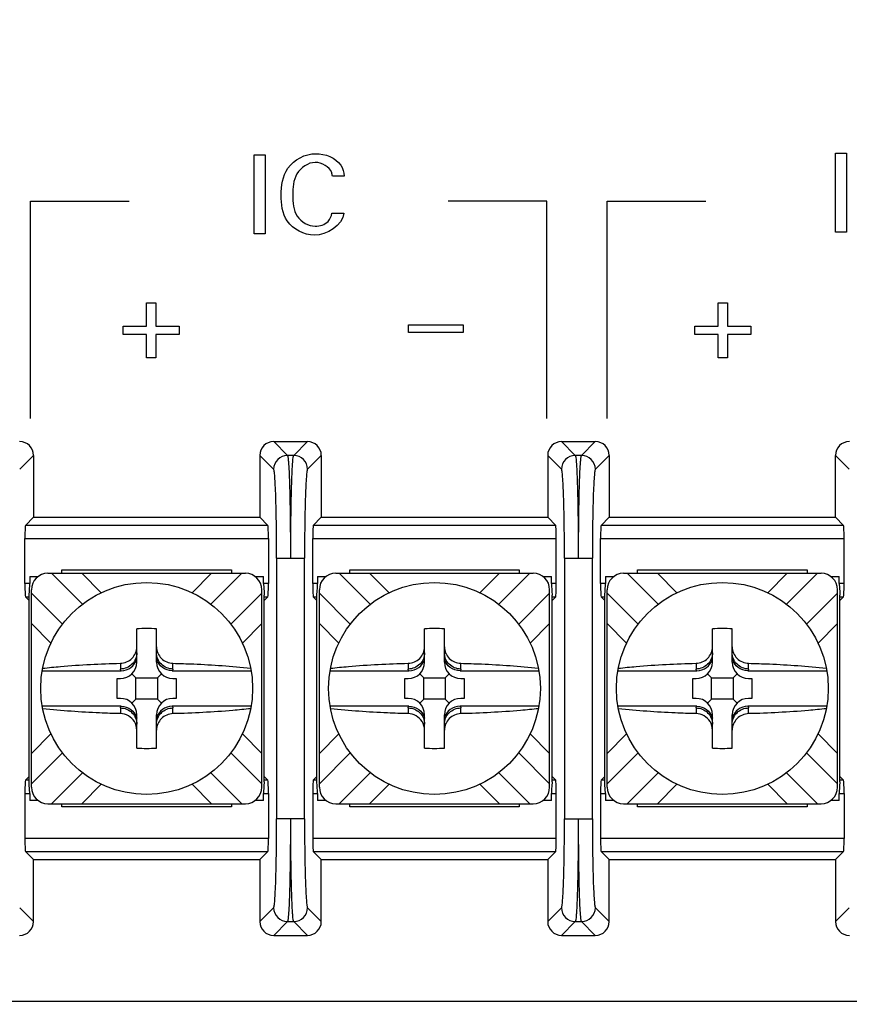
# Model space of a CAD drawing. Header units: inches. Extents: x 0 to 34, y 0 to 22.
# Tile 38 of 55: x 18.292 to 18.923, y 14.812 to 15.56. Entities that reach past the tile are written whole.
import ezdxf

# ---------------------------------------------------------------- set-up
doc = ezdxf.new("R2010")
doc.units = ezdxf.units.IN
doc.header["$LTSCALE"] = 1.87
doc.header["$MEASUREMENT"] = 0
doc.layers.get('0').update_dxf_attribs({"linetype": 'CONTINUOUS'})
doc.layers.add('DIMENSIONS', color=7, linetype='CONTINUOUS')
doc.styles.get("Standard").update_dxf_attribs({"font": 'txt', "width": 0.8})
doc.dimstyles.new('DIMSTYLE_1', dxfattribs={"dimtxt": 0.125, "dimasz": 0.18, "dimexe": 0.125, "dimexo": 0.0625, "dimgap": 0.09, "dimtad": 0, "dimtih": 1, "dimtoh": 1, "dimlfac": 2, "dimzin": 4, "dimdsep": 46, "dimtxsty": 'STANDARD', "dimblk": '_FILLED', "dimblk1": '_FILLED', "dimblk2": '_FILLED', "dimcen": 0.09, "dimadec": 0, "dimazin": 0, "dimtfac": 1, "dimtofl": 0, "dimtmove": 0, "dimatfit": 3, "dimldrblk": '_FILLED', "dimfxl": 1, "dimtolj": 1, "dimtzin": 4, "dimarcsym": 0})

# ---------------------------------------------------------------- blocks, each defined once
blk = doc.blocks.new('*D0')
at = {"layer": 'DIMENSIONS', "color": 2, "linetype": 'CONTINUOUS'}
blk.add_line((14.15042, 15.05213), (12.19139, 15.05213), dxfattribs=at)
at = {"layer": 'DIMENSIONS', "color": 2, "linetype": 'CONTINUOUS', "insert": (12.12889, 15.11463), "char_height": 0.125, "width": 1.725, "attachment_point": 3, "line_spacing_factor": 0.9}
blk.add_mtext('3X 120.00{\\Ftxt.shx;\\W1.000000;\\H0.125000; }[4.724]', dxfattribs=at)
blk = doc.blocks.new('_FILLED')
at = {"color": 0, "linetype": 'BYBLOCK'}
blk.add_solid([(0, 0), (-1, 0.1736), (-1, -0.1736)], dxfattribs=at)
blk = doc.blocks.new('*D7')
at = {"layer": 'DIMENSIONS', "color": 2, "linetype": 'CONTINUOUS'}
blk.add_line((20.48666, 15.26892), (20.48666, 16.91089), dxfattribs=at)
at = {"layer": 'DIMENSIONS', "color": 2, "linetype": 'CONTINUOUS', "insert": (20.42416, 16.97339), "char_height": 0.125, "width": 1.625, "attachment_point": 1, "rotation": 90, "line_spacing_factor": 0.9}
blk.add_mtext('2X 80.64{\\Ftxt.shx;\\W1.000000;\\H0.125000; }[3.175]', dxfattribs=at)
blk = doc.blocks.new('*D8')
at = {"layer": 'DIMENSIONS', "color": 2, "linetype": 'CONTINUOUS'}
blk.add_line((18.27898, 15.26244), (18.27898, 16.91089), dxfattribs=at)
at = {"layer": 'DIMENSIONS', "color": 2, "linetype": 'CONTINUOUS', "insert": (18.21648, 16.97339), "char_height": 0.125, "width": 1.525, "attachment_point": 1, "rotation": 90, "line_spacing_factor": 0.9}
blk.add_mtext('2X 31.51{\\Ftxt.shx;\\W1.000000;\\H0.125000; }[1.24]', dxfattribs=at)
blk = doc.blocks.new('*D9')
at = {"layer": 'DIMENSIONS', "color": 2, "linetype": 'CONTINUOUS'}
blk.add_line((15.41604, 14.92713), (15.41604, 16.91089), dxfattribs=at)
at = {"layer": 'DIMENSIONS', "color": 2, "linetype": 'CONTINUOUS', "insert": (15.35354, 16.97339), "char_height": 0.125, "width": 1.425, "attachment_point": 1, "rotation": 90, "line_spacing_factor": 0.9}
blk.add_mtext('176.94{\\Ftxt.shx;\\W1.000000;\\H0.125000; }[6.966]', dxfattribs=at)

msp = doc.modelspace()

# ---------------------------------------------------------------- linework, layer by layer
at = {"color": 40, "linetype": 'CONTINUOUS'}
for p, q in [((18.47038, 15.39734), (18.47038, 15.45747)), ((18.47038, 15.45747), (18.47871, 15.45747)), ((18.47871, 15.45747), (18.47871, 15.39734)), ((18.91222, 15.39865), (18.91222, 15.45878)), ((18.91222, 15.45878), (18.92055, 15.45878)), ((18.92055, 15.45878), (18.92055, 15.39865)), ((18.53868, 15.44123), (18.52977, 15.44123)), ((18.30033, 15.25723), (18.30033, 15.42222)), ((18.30033, 15.42222), (18.37533, 15.42222)), ((18.69262, 15.42222), (18.61762, 15.42222)), ((18.69262, 15.25723), (18.69262, 15.42222)), ((18.73857, 15.25723), (18.73857, 15.42222)), ((18.73857, 15.42222), (18.81356, 15.42222)), ((18.52935, 15.41316), (18.53852, 15.41316)), ((18.92055, 15.39865), (18.91222, 15.39865)), ((18.47871, 15.39734), (18.47038, 15.39734)), ((18.38858, 15.32728), (18.38858, 15.34503)), ((18.38858, 15.34503), (18.39558, 15.34503)), ((18.39558, 15.34503), (18.39558, 15.32728)), ((18.82293, 15.32728), (18.82293, 15.34503)), ((18.82293, 15.34503), (18.82992, 15.34503)), ((18.82992, 15.34503), (18.82992, 15.32728)), ((18.37084, 15.32088), (18.37084, 15.32728)), ((18.37084, 15.32728), (18.38858, 15.32728)), ((18.39558, 15.32728), (18.41332, 15.32728)), ((18.41332, 15.32728), (18.41332, 15.32088)), ((18.58761, 15.32237), (18.58761, 15.32837)), ((18.58761, 15.32837), (18.62925, 15.32837)), ((18.62925, 15.32837), (18.62925, 15.32237)), ((18.80519, 15.32088), (18.80519, 15.32728)), ((18.80519, 15.32728), (18.82293, 15.32728)), ((18.82992, 15.32728), (18.84766, 15.32728)), ((18.84766, 15.32728), (18.84766, 15.32088)), ((18.38858, 15.32088), (18.37084, 15.32088)), ((18.38858, 15.30313), (18.38858, 15.32088)), ((18.39558, 15.32088), (18.39558, 15.30313)), ((18.41332, 15.32088), (18.39558, 15.32088)), ((18.62925, 15.32237), (18.58761, 15.32237)), ((18.82293, 15.32088), (18.80519, 15.32088)), ((18.82293, 15.30313), (18.82293, 15.32088)), ((18.82992, 15.32088), (18.82992, 15.30313)), ((18.84766, 15.32088), (18.82992, 15.32088)), ((18.39558, 15.30313), (18.38858, 15.30313)), ((18.82992, 15.30313), (18.82293, 15.30313)), ((19.38404, 14.81442), (17.17107, 14.81442))]:
    msp.add_line(p, q, dxfattribs=at)
at = {"color": 7, "linetype": 'CONTINUOUS'}
for p, q in [((18.48513, 15.23963), (18.51083, 15.23963)), ((18.48513, 15.23963), (18.4956, 15.22916)), ((18.50036, 15.22916), (18.51083, 15.23963)), ((18.70388, 15.23963), (18.72958, 15.23963)), ((18.70388, 15.23963), (18.71435, 15.22916)), ((18.71911, 15.22916), (18.72958, 15.23963)), ((18.30256, 15.22914), (18.2921, 15.21868)), ((18.30256, 15.22914), (18.30256, 15.18213)), ((18.47464, 15.22914), (18.47464, 15.18213)), ((18.48511, 15.21868), (18.47464, 15.22914)), ((18.50036, 15.22916), (18.4956, 15.22916)), ((18.52131, 15.22914), (18.51085, 15.21868)), ((18.52131, 15.22914), (18.52131, 15.18213)), ((18.69339, 15.22914), (18.69339, 15.18213)), ((18.70386, 15.21868), (18.69339, 15.22914)), ((18.71911, 15.22916), (18.71435, 15.22916)), ((18.74006, 15.22914), (18.7296, 15.21868)), ((18.74006, 15.22914), (18.74006, 15.18213)), ((18.91214, 15.18213), (18.91214, 15.22914)), ((18.92261, 15.21868), (18.91214, 15.22914)), ((18.29644, 15.176), (18.30256, 15.18213)), ((18.30256, 15.18213), (18.47464, 15.18213)), ((18.47464, 15.18213), (18.48077, 15.176)), ((18.51519, 15.176), (18.52131, 15.18213)), ((18.52131, 15.18213), (18.69339, 15.18213)), ((18.69952, 15.176), (18.69339, 15.18213)), ((18.73394, 15.176), (18.74006, 15.18213)), ((18.74006, 15.18213), (18.91214, 15.18213)), ((18.91827, 15.176), (18.91214, 15.18213)), ((18.48077, 15.176), (18.29644, 15.176)), ((18.69952, 15.176), (18.51519, 15.176)), ((18.91827, 15.176), (18.73394, 15.176)), ((18.2961, 15.13178), (18.2961, 15.16601)), ((18.2961, 15.16601), (18.4811, 15.16601)), ((18.4811, 15.16601), (18.4811, 15.13178)), ((18.51485, 15.13178), (18.51485, 15.16601)), ((18.51485, 15.16601), (18.69985, 15.16601)), ((18.69985, 15.13178), (18.69985, 15.16601)), ((18.7336, 15.13178), (18.7336, 15.16601)), ((18.7336, 15.16601), (18.9186, 15.16601)), ((18.9186, 15.13178), (18.9186, 15.16601)), ((18.48739, 15.15122), (18.48739, 14.95304)), ((18.48739, 15.15121), (18.50835, 15.15121)), ((18.50857, 14.95303), (18.50857, 15.15122)), ((18.70614, 15.15122), (18.70614, 14.95304)), ((18.70614, 15.15121), (18.7271, 15.15121)), ((18.72732, 14.95303), (18.72732, 15.15122)), ((18.2998, 15.13713), (18.2998, 15.13178)), ((18.2998, 15.13713), (18.3061, 15.13713)), ((18.31359, 15.13964), (18.46361, 15.13964)), ((18.31627, 15.13964), (18.33982, 15.11608)), ((18.3242, 15.13964), (18.3242, 15.14213)), ((18.3242, 15.14213), (18.45301, 15.14213)), ((18.33933, 15.13964), (18.3541, 15.12486)), ((18.42311, 15.12486), (18.43788, 15.13964)), ((18.46094, 15.13964), (18.43739, 15.11608)), ((18.45301, 15.14213), (18.45301, 15.13964)), ((18.47111, 15.13713), (18.47741, 15.13713)), ((18.47741, 15.13178), (18.47741, 15.13713)), ((18.51855, 15.13713), (18.51855, 15.13178)), ((18.51855, 15.13713), (18.52485, 15.13713)), ((18.53234, 15.13964), (18.68236, 15.13964)), ((18.53502, 15.13964), (18.55857, 15.11608)), ((18.54295, 15.13964), (18.54295, 15.14213)), ((18.54295, 15.14213), (18.67176, 15.14213)), ((18.55808, 15.13964), (18.57285, 15.12486)), ((18.64186, 15.12486), (18.65663, 15.13964)), ((18.67969, 15.13964), (18.65614, 15.11608)), ((18.67176, 15.14213), (18.67176, 15.13964)), ((18.68986, 15.13713), (18.69616, 15.13713)), ((18.69616, 15.13178), (18.69616, 15.13713)), ((18.7373, 15.13713), (18.7436, 15.13713)), ((18.7373, 15.13713), (18.7373, 15.13178)), ((18.75109, 15.13964), (18.90111, 15.13964)), ((18.75377, 15.13964), (18.77732, 15.11608)), ((18.7617, 15.13964), (18.7617, 15.14213)), ((18.7617, 15.14213), (18.89051, 15.14213)), ((18.77683, 15.13964), (18.7916, 15.12486)), ((18.86061, 15.12486), (18.87538, 15.13964)), ((18.89844, 15.13964), (18.87489, 15.11608)), ((18.89051, 15.14213), (18.89051, 15.13964)), ((18.90861, 15.13713), (18.91491, 15.13713)), ((18.91491, 15.13178), (18.91491, 15.13713)), ((18.2998, 15.13178), (18.2961, 15.13178)), ((18.29946, 15.12627), (18.29966, 15.12836)), ((18.4811, 15.13178), (18.47741, 15.13178)), ((18.47741, 15.13178), (18.47784, 15.12535)), ((18.51855, 15.13178), (18.51485, 15.13178)), ((18.51821, 15.12627), (18.51841, 15.12836)), ((18.69985, 15.13178), (18.69616, 15.13178)), ((18.69616, 15.13178), (18.69659, 15.12535)), ((18.7373, 15.13178), (18.7336, 15.13178)), ((18.73696, 15.12627), (18.73716, 15.12836)), ((18.9186, 15.13178), (18.91491, 15.13178)), ((18.91491, 15.13178), (18.91534, 15.12535)), ((18.29644, 15.12179), (18.29935, 15.12179)), ((18.29896, 15.11927), (18.29644, 15.12179)), ((18.2992, 15.12312), (18.29946, 15.12627)), ((18.2992, 14.98113), (18.2992, 15.12312)), ((18.30109, 14.97712), (18.30109, 15.12714)), ((18.30109, 15.12447), (18.32461, 15.10096)), ((18.47611, 15.12447), (18.4526, 15.10096)), ((18.47611, 14.97712), (18.47611, 15.12714)), ((18.47784, 15.12535), (18.47799, 15.12376)), ((18.47786, 15.12179), (18.48077, 15.12179)), ((18.47799, 15.12376), (18.47801, 15.12312)), ((18.47801, 14.98113), (18.47801, 15.12312)), ((18.48077, 15.12179), (18.47825, 15.11927)), ((18.51519, 15.12179), (18.5181, 15.12179)), ((18.51771, 15.11927), (18.51519, 15.12179)), ((18.51795, 15.12312), (18.51821, 15.12627)), ((18.51795, 14.98113), (18.51795, 15.12312)), ((18.51984, 14.97712), (18.51984, 15.12714)), ((18.51984, 15.12447), (18.54336, 15.10096)), ((18.69486, 15.12447), (18.67135, 15.10096)), ((18.69486, 14.97712), (18.69486, 15.12714)), ((18.69659, 15.12535), (18.69674, 15.12376)), ((18.69661, 15.12179), (18.69952, 15.12179)), ((18.69674, 15.12376), (18.69676, 15.12312)), ((18.69676, 14.98113), (18.69676, 15.12312)), ((18.697, 15.11927), (18.69952, 15.12179)), ((18.73394, 15.12179), (18.73685, 15.12179)), ((18.73646, 15.11927), (18.73394, 15.12179)), ((18.7367, 15.12312), (18.73696, 15.12627)), ((18.7367, 14.98113), (18.7367, 15.12312)), ((18.73859, 14.97712), (18.73859, 15.12714)), ((18.73859, 15.12447), (18.76211, 15.10096)), ((18.91361, 15.12447), (18.8901, 15.10096)), ((18.91361, 14.97712), (18.91361, 15.12714)), ((18.91534, 15.12535), (18.91549, 15.12376)), ((18.91536, 15.12179), (18.91827, 15.12179)), ((18.91549, 15.12376), (18.91551, 15.12312)), ((18.91551, 14.98113), (18.91551, 15.12312)), ((18.91827, 15.12179), (18.91575, 15.11927)), ((18.31587, 15.08663), (18.30109, 15.10141)), ((18.47611, 15.10141), (18.46134, 15.08663)), ((18.53462, 15.08663), (18.51984, 15.10141)), ((18.69486, 15.10141), (18.68009, 15.08663)), ((18.75337, 15.08663), (18.73859, 15.10141)), ((18.91361, 15.10141), (18.89884, 15.08663)), ((18.3811, 15.07213), (18.3811, 15.09749)), ((18.3961, 15.07213), (18.3961, 15.09749)), ((18.59985, 15.07213), (18.59985, 15.09749)), ((18.61485, 15.07213), (18.61485, 15.09749)), ((18.8186, 15.07213), (18.8186, 15.09749)), ((18.8336, 15.07213), (18.8336, 15.09749)), ((18.3686, 15.07125), (18.3686, 15.06691)), ((18.4086, 15.06691), (18.4086, 15.07125)), ((18.58735, 15.07125), (18.58735, 15.06691)), ((18.62735, 15.06691), (18.62735, 15.07125)), ((18.8061, 15.07125), (18.8061, 15.06691)), ((18.8461, 15.06691), (18.8461, 15.07125)), ((18.30924, 15.06562), (18.36922, 15.06562)), ((18.38045, 15.06028), (18.37744, 15.06329)), ((18.39675, 15.06028), (18.39977, 15.06329)), ((18.40799, 15.06562), (18.46796, 15.06562)), ((18.52799, 15.06562), (18.58797, 15.06562)), ((18.5992, 15.06028), (18.59619, 15.06329)), ((18.6155, 15.06028), (18.61852, 15.06329)), ((18.62674, 15.06562), (18.68671, 15.06562)), ((18.74674, 15.06562), (18.80672, 15.06562)), ((18.81795, 15.06028), (18.81494, 15.06329)), ((18.83425, 15.06028), (18.83727, 15.06329)), ((18.84549, 15.06562), (18.90546, 15.06562)), ((18.36614, 15.04463), (18.36614, 15.05963)), ((18.36614, 15.05963), (18.3686, 15.05963)), ((18.38045, 15.04398), (18.38045, 15.06028)), ((18.38045, 15.06028), (18.39675, 15.06028)), ((18.39675, 15.06028), (18.39675, 15.04398)), ((18.4086, 15.05963), (18.41107, 15.05963)), ((18.41107, 15.05963), (18.41107, 15.04463)), ((18.58489, 15.04463), (18.58489, 15.05963)), ((18.58489, 15.05963), (18.58735, 15.05963)), ((18.5992, 15.04398), (18.5992, 15.06028)), ((18.5992, 15.06028), (18.6155, 15.06028)), ((18.6155, 15.06028), (18.6155, 15.04398)), ((18.62735, 15.05963), (18.62982, 15.05963)), ((18.62982, 15.05963), (18.62982, 15.04463)), ((18.80364, 15.05963), (18.8061, 15.05963)), ((18.80364, 15.04463), (18.80364, 15.05963)), ((18.81795, 15.06028), (18.83425, 15.06028)), ((18.81795, 15.04398), (18.81795, 15.06028)), ((18.83425, 15.06028), (18.83425, 15.04398)), ((18.8461, 15.05963), (18.84857, 15.05963)), ((18.84857, 15.05963), (18.84857, 15.04463)), ((18.36922, 15.03863), (18.30924, 15.03863)), ((18.3686, 15.04463), (18.36614, 15.04463)), ((18.38045, 15.04398), (18.37744, 15.04097)), ((18.39675, 15.04398), (18.38045, 15.04398)), ((18.39675, 15.04398), (18.39977, 15.04097)), ((18.46796, 15.03863), (18.40799, 15.03863)), ((18.41107, 15.04463), (18.4086, 15.04463)), ((18.58797, 15.03863), (18.52799, 15.03863)), ((18.58735, 15.04463), (18.58489, 15.04463)), ((18.5992, 15.04398), (18.59619, 15.04097)), ((18.6155, 15.04398), (18.5992, 15.04398)), ((18.6155, 15.04398), (18.61852, 15.04097)), ((18.68671, 15.03863), (18.62674, 15.03863)), ((18.62982, 15.04463), (18.62735, 15.04463)), ((18.80672, 15.03863), (18.74674, 15.03863)), ((18.8061, 15.04463), (18.80364, 15.04463)), ((18.81795, 15.04398), (18.81494, 15.04097)), ((18.83425, 15.04398), (18.81795, 15.04398)), ((18.83425, 15.04398), (18.83727, 15.04097)), ((18.90546, 15.03863), (18.84549, 15.03863)), ((18.84857, 15.04463), (18.8461, 15.04463)), ((18.3686, 15.03734), (18.3686, 15.03301)), ((18.3811, 15.00677), (18.3811, 15.03213)), ((18.3961, 15.00677), (18.3961, 15.03213)), ((18.4086, 15.03301), (18.4086, 15.03734)), ((18.58735, 15.03734), (18.58735, 15.03301)), ((18.59985, 15.00677), (18.59985, 15.03213)), ((18.61485, 15.00677), (18.61485, 15.03213)), ((18.62735, 15.03301), (18.62735, 15.03734)), ((18.8061, 15.03734), (18.8061, 15.03301)), ((18.8186, 15.00677), (18.8186, 15.03213)), ((18.8336, 15.00677), (18.8336, 15.03213)), ((18.8461, 15.03301), (18.8461, 15.03734)), ((18.30109, 15.00285), (18.31587, 15.01763)), ((18.46134, 15.01763), (18.47611, 15.00285)), ((18.51984, 15.00285), (18.53462, 15.01763)), ((18.68009, 15.01763), (18.69486, 15.00285)), ((18.73859, 15.00285), (18.75337, 15.01763)), ((18.89884, 15.01763), (18.91361, 15.00285)), ((18.32461, 15.0033), (18.30109, 14.97979)), ((18.4526, 15.0033), (18.47611, 14.97979)), ((18.54336, 15.0033), (18.51984, 14.97979)), ((18.67135, 15.0033), (18.69486, 14.97979)), ((18.76211, 15.0033), (18.73859, 14.97979)), ((18.8901, 15.0033), (18.91361, 14.97979)), ((18.33982, 14.98817), (18.31627, 14.96462)), ((18.43739, 14.98817), (18.46094, 14.96462)), ((18.55857, 14.98817), (18.53502, 14.96462)), ((18.65614, 14.98817), (18.67969, 14.96462)), ((18.77732, 14.98817), (18.75377, 14.96462)), ((18.87489, 14.98817), (18.89844, 14.96462)), ((18.29896, 14.98498), (18.29644, 14.98246)), ((18.29935, 14.98246), (18.29644, 14.98246)), ((18.29922, 14.98049), (18.2992, 14.98113)), ((18.29936, 14.9789), (18.29922, 14.98049)), ((18.2998, 14.97247), (18.29936, 14.9789)), ((18.3541, 14.9794), (18.33933, 14.96462)), ((18.43788, 14.96462), (18.42311, 14.9794)), ((18.47801, 14.98113), (18.47775, 14.97798)), ((18.48077, 14.98246), (18.47786, 14.98246)), ((18.47825, 14.98498), (18.48077, 14.98246)), ((18.51771, 14.98498), (18.51519, 14.98246)), ((18.5181, 14.98246), (18.51519, 14.98246)), ((18.51797, 14.98049), (18.51795, 14.98113)), ((18.51811, 14.9789), (18.51797, 14.98049)), ((18.51855, 14.97247), (18.51811, 14.9789)), ((18.57285, 14.9794), (18.55808, 14.96462)), ((18.65663, 14.96462), (18.64186, 14.9794)), ((18.69676, 14.98113), (18.6965, 14.97798)), ((18.69952, 14.98246), (18.69661, 14.98246)), ((18.69952, 14.98246), (18.697, 14.98498)), ((18.73646, 14.98498), (18.73394, 14.98246)), ((18.73685, 14.98246), (18.73394, 14.98246)), ((18.73672, 14.98049), (18.7367, 14.98113)), ((18.73686, 14.9789), (18.73672, 14.98049)), ((18.7373, 14.97247), (18.73686, 14.9789)), ((18.7916, 14.9794), (18.77683, 14.96462)), ((18.87538, 14.96462), (18.86061, 14.9794)), ((18.91551, 14.98113), (18.91525, 14.97798)), ((18.91827, 14.98246), (18.91536, 14.98246)), ((18.91827, 14.98246), (18.91575, 14.98498)), ((18.2961, 14.97247), (18.2961, 14.93824)), ((18.2961, 14.97247), (18.2998, 14.97247)), ((18.2998, 14.97247), (18.2998, 14.96713)), ((18.47741, 14.96713), (18.47741, 14.97247)), ((18.47741, 14.97247), (18.4811, 14.97247)), ((18.47775, 14.97798), (18.47755, 14.97589)), ((18.4811, 14.97247), (18.4811, 14.93824)), ((18.51485, 14.97247), (18.51485, 14.93824)), ((18.51485, 14.97247), (18.51855, 14.97247)), ((18.51855, 14.97247), (18.51855, 14.96713)), ((18.69616, 14.96713), (18.69616, 14.97247)), ((18.69616, 14.97247), (18.69985, 14.97247)), ((18.6965, 14.97798), (18.6963, 14.97589)), ((18.69985, 14.93824), (18.69985, 14.97247)), ((18.7336, 14.97247), (18.7373, 14.97247)), ((18.7336, 14.97247), (18.7336, 14.93824)), ((18.7373, 14.97247), (18.7373, 14.96713)), ((18.91491, 14.97247), (18.9186, 14.97247)), ((18.91491, 14.96713), (18.91491, 14.97247)), ((18.91525, 14.97798), (18.91505, 14.97589)), ((18.9186, 14.97247), (18.9186, 14.93824)), ((18.3061, 14.96713), (18.2998, 14.96713)), ((18.31359, 14.96462), (18.46361, 14.96462)), ((18.3242, 14.96213), (18.3242, 14.96462)), ((18.45301, 14.96462), (18.45301, 14.96213)), ((18.47741, 14.96713), (18.47111, 14.96713)), ((18.52485, 14.96713), (18.51855, 14.96713)), ((18.53234, 14.96462), (18.68236, 14.96462)), ((18.54295, 14.96213), (18.54295, 14.96462)), ((18.67176, 14.96462), (18.67176, 14.96213)), ((18.69616, 14.96713), (18.68986, 14.96713)), ((18.7436, 14.96713), (18.7373, 14.96713)), ((18.75109, 14.96462), (18.90111, 14.96462)), ((18.7617, 14.96213), (18.7617, 14.96462)), ((18.89051, 14.96462), (18.89051, 14.96213)), ((18.91491, 14.96713), (18.90861, 14.96713)), ((18.45301, 14.96213), (18.3242, 14.96213)), ((18.67176, 14.96213), (18.54295, 14.96213)), ((18.89051, 14.96213), (18.7617, 14.96213)), ((18.50835, 14.95305), (18.48739, 14.95305)), ((18.70614, 14.95305), (18.7271, 14.95305)), ((18.4811, 14.93824), (18.2961, 14.93824)), ((18.69985, 14.93824), (18.51485, 14.93824)), ((18.9186, 14.93824), (18.7336, 14.93824)), ((18.29644, 14.92825), (18.48077, 14.92825)), ((18.29644, 14.92825), (18.30256, 14.92213)), ((18.48077, 14.92825), (18.47464, 14.92213)), ((18.51519, 14.92825), (18.69952, 14.92825)), ((18.51519, 14.92825), (18.52131, 14.92213)), ((18.69339, 14.92213), (18.69952, 14.92825)), ((18.73394, 14.92825), (18.91827, 14.92825)), ((18.73394, 14.92825), (18.74006, 14.92213)), ((18.91827, 14.92825), (18.91214, 14.92213)), ((18.30256, 14.87511), (18.30256, 14.92213)), ((18.30256, 14.92213), (18.47464, 14.92213)), ((18.47464, 14.92213), (18.47464, 14.87511)), ((18.52131, 14.87511), (18.52131, 14.92213)), ((18.52131, 14.92213), (18.69339, 14.92213)), ((18.69339, 14.92213), (18.69339, 14.87511)), ((18.74006, 14.92213), (18.91214, 14.92213)), ((18.74006, 14.87511), (18.74006, 14.92213)), ((18.91214, 14.92213), (18.91214, 14.87511)), ((18.2921, 14.88558), (18.30256, 14.87511)), ((18.47464, 14.87511), (18.48511, 14.88558)), ((18.51085, 14.88558), (18.52131, 14.87511)), ((18.69339, 14.87511), (18.70386, 14.88558)), ((18.7296, 14.88558), (18.74006, 14.87511)), ((18.91214, 14.87511), (18.92261, 14.88558)), ((18.4956, 14.87509), (18.48513, 14.86463)), ((18.4956, 14.87509), (18.50036, 14.87509)), ((18.51083, 14.86463), (18.50036, 14.87509)), ((18.71435, 14.87509), (18.70388, 14.86463)), ((18.71435, 14.87509), (18.71911, 14.87509)), ((18.72958, 14.86463), (18.71911, 14.87509)), ((18.48513, 14.86463), (18.51083, 14.86463)), ((18.70388, 14.86463), (18.72958, 14.86463))]:
    msp.add_line(p, q, dxfattribs=at)
for centre in [(18.3886, 15.05213), (18.60735, 15.05213), (18.8261, 15.05213)]:
    msp.add_circle(centre, 0.0805, dxfattribs=at)
for centre, radius, start, end in [((18.49561, 15.21866), 0.0105, 90.08419, 179.91581), ((18.50035, 15.21866), 0.0105, 0.08419, 89.91582), ((18.71436, 15.21866), 0.0105, 90.08419, 179.91581), ((18.7191, 15.21866), 0.0105, 0.08419, 89.91582), ((18.31359, 15.12714), 0.0125, 90, 180), ((18.46361, 15.12714), 0.0125, 0, 90), ((18.53234, 15.12714), 0.0125, 90, 180), ((18.68236, 15.12714), 0.0125, 0, 90), ((18.75109, 15.12714), 0.0125, 90, 180), ((18.90111, 15.12714), 0.0125, 0, 90), ((18.25315, 15.13199), 0.04665, 355.53459, 358.31734), ((18.25956, 15.1318), 0.04024, 358.32993, 359.98105), ((18.4719, 15.13199), 0.04665, 355.53459, 358.31734), ((18.47831, 15.1318), 0.04024, 358.32993, 359.98105), ((18.69065, 15.13199), 0.04665, 355.53459, 358.31734), ((18.69706, 15.1318), 0.04024, 358.32993, 359.98105), ((18.3886, 14.88479), 0.21283, 87.98048, 92.01952), ((18.60735, 14.88479), 0.21283, 87.98048, 92.01952), ((18.8261, 14.88479), 0.21283, 87.98048, 92.01952), ((18.3686, 15.07213), 0.0125, 270, 360), ((18.4086, 15.07213), 0.0125, 180, 270), ((18.58735, 15.07213), 0.0125, 270, 360), ((18.62735, 15.07213), 0.0125, 180, 270), ((18.8061, 15.07213), 0.0125, 270, 360), ((18.8461, 15.07213), 0.0125, 180, 270), ((18.3686, 15.03213), 0.0125, 0, 90), ((18.4086, 15.03213), 0.0125, 90, 180), ((18.58735, 15.03213), 0.0125, 0, 90), ((18.62735, 15.03213), 0.0125, 90, 180), ((18.8061, 15.03213), 0.0125, 0, 90), ((18.8461, 15.03213), 0.0125, 90, 180), ((18.3886, 15.21946), 0.21282, 267.98044, 272.01956), ((18.60735, 15.21946), 0.21282, 267.98044, 272.01956), ((18.8261, 15.21946), 0.21282, 267.98044, 272.01956), ((18.31359, 14.97712), 0.0125, 180, 270), ((18.46361, 14.97712), 0.0125, 270, 360), ((18.51765, 14.97246), 0.04024, 178.32989, 179.98104), ((18.52406, 14.97226), 0.04665, 175.53455, 178.3173), ((18.53234, 14.97712), 0.0125, 180, 270), ((18.68236, 14.97712), 0.0125, 270, 360), ((18.7364, 14.97246), 0.04024, 178.32989, 179.98104), ((18.74281, 14.97226), 0.04665, 175.53455, 178.3173), ((18.75109, 14.97712), 0.0125, 180, 270), ((18.90111, 14.97712), 0.0125, 270, 360), ((18.95515, 14.97246), 0.04024, 178.32993, 179.98105), ((18.96156, 14.97226), 0.04665, 175.53459, 178.31734), ((18.49561, 14.88559), 0.0105, 180.08419, 269.91582), ((18.50035, 14.88559), 0.0105, 270.08419, 359.91581), ((18.71436, 14.88559), 0.0105, 180.08419, 269.91582), ((18.7191, 14.88559), 0.0105, 270.08419, 359.91581)]:
    msp.add_arc(centre, radius, start, end, dxfattribs=at)
for centre, major_axis, ratio, start_param, end_param in [((18.29207, 15.22913), (0.00743, 0.00743), 0.998783, -0.784789, 0.784789), ((18.48514, 15.22913), (0.00743, -0.00743), 0.998783, 2.356803, 3.926382), ((18.51082, 15.22913), (0.00743, 0.00743), 0.998783, -0.784789, 0.784789), ((18.70389, 15.22913), (0.00743, -0.00743), 0.998783, 2.356803, 3.926382), ((18.72957, 15.22913), (0.00743, 0.00743), 0.998783, -0.784789, 0.784789), ((18.92264, 15.22913), (0.00743, -0.00743), 0.998783, 2.356803, 3.926382), ((18.29645, 15.16601), (0, 0.01), 0.034921, 0.034907, 1.570796), ((18.48076, 15.16601), (0, 0.01), 0.034921, -1.570796, -0.034907), ((18.5152, 15.16601), (0, 0.01), 0.034921, 0.034907, 1.570796), ((18.69951, 15.16601), (0, 0.01), 0.034921, -1.570796, -0.034907), ((18.73395, 15.16601), (0, 0.01), 0.034921, 0.034907, 1.570796), ((18.91826, 15.16601), (0, 0.01), 0.034921, -1.570796, -0.034907), ((18.29645, 15.13178), (0, 0.01), 0.034921, -4.712389, -3.176499), ((18.48076, 15.13178), (0, 0.01), 0.034921, -3.106686, -1.570796), ((18.5152, 15.13178), (0, 0.01), 0.034921, -4.712389, -3.176499), ((18.69951, 15.13178), (0, 0.01), 0.034921, -3.106686, -1.570796), ((18.73395, 15.13178), (0, 0.01), 0.034921, -4.712389, -3.176499), ((18.91826, 15.13178), (0, 0.01), 0.034921, -3.106686, -1.570796), ((18.29645, 14.97247), (0, 0.01), 0.034921, 0.034907, 1.570796), ((18.48076, 14.97247), (0, 0.01), 0.034921, -1.570796, -0.034907), ((18.5152, 14.97247), (0, 0.01), 0.034921, 0.034907, 1.570796), ((18.69951, 14.97247), (0, 0.01), 0.034921, -1.570796, -0.034907), ((18.73395, 14.97247), (0, 0.01), 0.034921, 0.034907, 1.570796), ((18.91826, 14.97247), (0, 0.01), 0.034921, -1.570796, -0.034907), ((18.29645, 14.93824), (0, 0.01), 0.034921, -4.712389, -3.176499), ((18.48076, 14.93824), (0, 0.01), 0.034921, -3.106686, -1.570796), ((18.5152, 14.93824), (0, 0.01), 0.034921, -4.712389, -3.176499), ((18.69951, 14.93824), (0, 0.01), 0.034921, -3.106686, -1.570796), ((18.73395, 14.93824), (0, 0.01), 0.034921, -4.712389, -3.176499), ((18.91826, 14.93824), (0, 0.01), 0.034921, -3.106686, -1.570796), ((18.29207, 14.87512), (-0.00743, 0.00743), 0.998783, 2.356803, 3.926382), ((18.48514, 14.87512), (0.00743, 0.00743), 0.998783, 2.356803, 3.926382), ((18.51082, 14.87512), (-0.00743, 0.00743), 0.998783, 2.356803, 3.926382), ((18.70389, 14.87512), (0.00743, 0.00743), 0.998783, 2.356803, 3.926382), ((18.72957, 14.87512), (-0.00743, 0.00743), 0.998783, 2.356803, 3.926382), ((18.92264, 14.87512), (0.00743, 0.00743), 0.998783, 2.356803, 3.926382)]:
    msp.add_ellipse(centre, major_axis=major_axis, ratio=ratio, start_param=start_param, end_param=end_param, dxfattribs=at)
at = {"color": 40, "linetype": 'CONTINUOUS'}
for points, knots in [([(18.4908, 15.42675), (18.4908, 15.4338), (18.49297, 15.44999), (18.50915, 15.45831), (18.51712, 15.45831)], [0, 0, 0, 0, 0.46966, 1, 1, 1, 1]), ([(18.51712, 15.45831), (18.52405, 15.45831), (18.53577, 15.45431), (18.53845, 15.44417), (18.53868, 15.44123)], [0, 0, 0, 0, 0.702107, 1, 1, 1, 1]), ([(18.51678, 15.45165), (18.5113, 15.45165), (18.50011, 15.44398), (18.49971, 15.43231), (18.49971, 15.42682)], [0, 0, 0, 0, 0.499627, 1, 1, 1, 1]), ([(18.52977, 15.44123), (18.52964, 15.44208), (18.52871, 15.44783), (18.52169, 15.45165), (18.51678, 15.45165)], [0, 0, 0, 0, 0.148058, 1, 1, 1, 1]), ([(18.51602, 15.39643), (18.50829, 15.39643), (18.49264, 15.40447), (18.4908, 15.42005), (18.4908, 15.42675)], [0, 0, 0, 0, 0.535952, 1, 1, 1, 1]), ([(18.49971, 15.42682), (18.49971, 15.42136), (18.5002, 15.40972), (18.5115, 15.40325), (18.5167, 15.40325)], [0, 0, 0, 0, 0.512307, 1, 1, 1, 1])]:
    msp.add_open_spline(points, degree=3, knots=knots, dxfattribs=at)
for points in [[(18.53852, 15.41316), (18.53754, 15.40387), (18.52537, 15.39643), (18.51602, 15.39643)], [(18.52644, 15.40684), (18.52802, 15.40854), (18.52896, 15.41088), (18.52935, 15.41316)], [(18.5167, 15.40325), (18.52016, 15.40325), (18.52403, 15.40436), (18.52644, 15.40684)]]:
    msp.add_open_spline(points, degree=3, dxfattribs=at)
at = {"color": 7, "linetype": 'CONTINUOUS'}
for points, knots in [([(18.4956, 15.22916), (18.49574, 15.22899), (18.49587, 15.22829), (18.4961, 15.22699), (18.49629, 15.22495), (18.4966, 15.22092), (18.49692, 15.21432), (18.49725, 15.20473), (18.49752, 15.19317), (18.49772, 15.18008), (18.49784, 15.16592), (18.49787, 15.15617), (18.49787, 15.15121)], [0, 0, 0, 0, 0.008455, 0.025755, 0.051939, 0.086811, 0.181298, 0.305811, 0.455665, 0.625464, 0.809247, 1, 1, 1, 1]), ([(18.49809, 15.15121), (18.49809, 15.15617), (18.49812, 15.16592), (18.49824, 15.18009), (18.49844, 15.19319), (18.49871, 15.20475), (18.49904, 15.21433), (18.49936, 15.22092), (18.49967, 15.22495), (18.49986, 15.22699), (18.50009, 15.22829), (18.50022, 15.22899), (18.50036, 15.22916)], [0, 0, 0, 0, 0.190842, 0.374546, 0.544562, 0.694524, 0.818823, 0.91321, 0.948058, 0.974253, 0.991558, 1, 1, 1, 1]), ([(18.71435, 15.22916), (18.71449, 15.22899), (18.71462, 15.22829), (18.71485, 15.22699), (18.71504, 15.22495), (18.71535, 15.22092), (18.71567, 15.21432), (18.716, 15.20473), (18.71627, 15.19317), (18.71647, 15.18008), (18.71659, 15.16592), (18.71662, 15.15617), (18.71662, 15.15121)], [0, 0, 0, 0, 0.008455, 0.025755, 0.051939, 0.086811, 0.181298, 0.305811, 0.455665, 0.625464, 0.809247, 1, 1, 1, 1]), ([(18.71684, 15.15121), (18.71684, 15.15617), (18.71687, 15.16592), (18.71699, 15.18009), (18.71719, 15.19319), (18.71746, 15.20475), (18.71779, 15.21433), (18.71811, 15.22092), (18.71842, 15.22495), (18.71861, 15.22699), (18.71884, 15.22829), (18.71897, 15.22899), (18.71911, 15.22916)], [0, 0, 0, 0, 0.190842, 0.374546, 0.544562, 0.694524, 0.818823, 0.91321, 0.948058, 0.974253, 0.991558, 1, 1, 1, 1]), ([(18.48739, 15.15122), (18.48739, 15.15551), (18.48736, 15.16395), (18.48723, 15.1762), (18.48703, 15.18754), (18.48676, 15.19754), (18.48643, 15.20583), (18.48611, 15.21155), (18.4858, 15.21503), (18.48561, 15.21681), (18.48538, 15.21793), (18.48525, 15.21854), (18.48511, 15.21868)], [0, 0, 0, 0, 0.190698, 0.374424, 0.544169, 0.693977, 0.81846, 0.91294, 0.947824, 0.974037, 0.991397, 1, 1, 1, 1]), ([(18.51085, 15.21868), (18.51071, 15.21854), (18.51057, 15.21793), (18.51035, 15.21681), (18.51016, 15.21503), (18.50985, 15.21155), (18.50953, 15.20585), (18.5092, 15.19755), (18.50893, 15.18755), (18.50873, 15.17621), (18.5086, 15.16395), (18.50857, 15.15551), (18.50857, 15.15122)], [0, 0, 0, 0, 0.008589, 0.025952, 0.052175, 0.087034, 0.181414, 0.305683, 0.455601, 0.625565, 0.809213, 1, 1, 1, 1]), ([(18.70614, 15.15122), (18.70614, 15.15551), (18.70611, 15.16395), (18.70598, 15.1762), (18.70578, 15.18754), (18.70551, 15.19754), (18.70518, 15.20583), (18.70486, 15.21155), (18.70455, 15.21503), (18.70436, 15.21681), (18.70413, 15.21793), (18.704, 15.21854), (18.70386, 15.21868)], [0, 0, 0, 0, 0.190698, 0.374424, 0.544169, 0.693977, 0.81846, 0.91294, 0.947824, 0.974037, 0.991397, 1, 1, 1, 1]), ([(18.7296, 15.21868), (18.72946, 15.21854), (18.72932, 15.21793), (18.7291, 15.21681), (18.72891, 15.21503), (18.7286, 15.21155), (18.72828, 15.20585), (18.72795, 15.19755), (18.72768, 15.18755), (18.72748, 15.17621), (18.72735, 15.16395), (18.72732, 15.15551), (18.72732, 15.15122)], [0, 0, 0, 0, 0.008589, 0.025952, 0.052175, 0.087034, 0.181414, 0.305683, 0.455601, 0.625565, 0.809213, 1, 1, 1, 1]), ([(18.3686, 15.07125), (18.3718, 15.07132), (18.37834, 15.07401), (18.3811, 15.08057), (18.3811, 15.08373)], [0, 0, 0, 0, 0.503153, 1, 1, 1, 1]), ([(18.3961, 15.08373), (18.3961, 15.08057), (18.39887, 15.07401), (18.40541, 15.07132), (18.4086, 15.07125)], [0, 0, 0, 0, 0.496847, 1, 1, 1, 1]), ([(18.58735, 15.07125), (18.59055, 15.07132), (18.59709, 15.07401), (18.59985, 15.08057), (18.59985, 15.08373)], [0, 0, 0, 0, 0.503153, 1, 1, 1, 1]), ([(18.61485, 15.08373), (18.61485, 15.08057), (18.61762, 15.07401), (18.62416, 15.07132), (18.62735, 15.07125)], [0, 0, 0, 0, 0.496847, 1, 1, 1, 1]), ([(18.8061, 15.07125), (18.8093, 15.07132), (18.81584, 15.07401), (18.8186, 15.08057), (18.8186, 15.08373)], [0, 0, 0, 0, 0.503153, 1, 1, 1, 1]), ([(18.8336, 15.08373), (18.8336, 15.08057), (18.83637, 15.07401), (18.84291, 15.07132), (18.8461, 15.07125)], [0, 0, 0, 0, 0.496847, 1, 1, 1, 1]), ([(18.3811, 15.07926), (18.3811, 15.0761), (18.3784, 15.06951), (18.37179, 15.06691), (18.3686, 15.06691)], [0, 0, 0, 0, 0.497823, 1, 1, 1, 1]), ([(18.4086, 15.06691), (18.40542, 15.06691), (18.39881, 15.06951), (18.3961, 15.0761), (18.3961, 15.07926)], [0, 0, 0, 0, 0.502177, 1, 1, 1, 1]), ([(18.59985, 15.07926), (18.59985, 15.0761), (18.59715, 15.06951), (18.59054, 15.06691), (18.58735, 15.06691)], [0, 0, 0, 0, 0.497823, 1, 1, 1, 1]), ([(18.62735, 15.06691), (18.62417, 15.06691), (18.61756, 15.06951), (18.61485, 15.0761), (18.61485, 15.07926)], [0, 0, 0, 0, 0.502177, 1, 1, 1, 1]), ([(18.8186, 15.07926), (18.8186, 15.0761), (18.8159, 15.06951), (18.80929, 15.06691), (18.8061, 15.06691)], [0, 0, 0, 0, 0.497823, 1, 1, 1, 1]), ([(18.8461, 15.06691), (18.84292, 15.06691), (18.83631, 15.06951), (18.8336, 15.0761), (18.8336, 15.07926)], [0, 0, 0, 0, 0.502177, 1, 1, 1, 1]), ([(18.30958, 15.06747), (18.31409, 15.06798), (18.33372, 15.06992), (18.35343, 15.07089), (18.3686, 15.07125)], [0, 0, 0, 0, 0.230295, 1, 1, 1, 1]), ([(18.36922, 15.06562), (18.37184, 15.06563), (18.37724, 15.06735), (18.3804, 15.07207), (18.3811, 15.07459)], [0, 0, 0, 0, 0.500117, 1, 1, 1, 1]), ([(18.40799, 15.06562), (18.40537, 15.06562), (18.39997, 15.06735), (18.39681, 15.07207), (18.3961, 15.07459)], [0, 0, 0, 0, 0.500116, 1, 1, 1, 1]), ([(18.4086, 15.07125), (18.41385, 15.07113), (18.43356, 15.07047), (18.45325, 15.0691), (18.46763, 15.06747)], [0, 0, 0, 0, 0.266249, 1, 1, 1, 1]), ([(18.52833, 15.06747), (18.53284, 15.06798), (18.55247, 15.06992), (18.57218, 15.07089), (18.58735, 15.07125)], [0, 0, 0, 0, 0.230295, 1, 1, 1, 1]), ([(18.58797, 15.06562), (18.59059, 15.06563), (18.59599, 15.06735), (18.59915, 15.07207), (18.59985, 15.07459)], [0, 0, 0, 0, 0.500117, 1, 1, 1, 1]), ([(18.62674, 15.06562), (18.62412, 15.06562), (18.61872, 15.06735), (18.61556, 15.07207), (18.61485, 15.07459)], [0, 0, 0, 0, 0.500116, 1, 1, 1, 1]), ([(18.62735, 15.07125), (18.6326, 15.07113), (18.65231, 15.07047), (18.672, 15.0691), (18.68638, 15.06747)], [0, 0, 0, 0, 0.266249, 1, 1, 1, 1]), ([(18.74708, 15.06747), (18.75159, 15.06798), (18.77122, 15.06992), (18.79093, 15.07089), (18.8061, 15.07125)], [0, 0, 0, 0, 0.230295, 1, 1, 1, 1]), ([(18.80672, 15.06562), (18.80934, 15.06563), (18.81474, 15.06735), (18.8179, 15.07207), (18.8186, 15.07459)], [0, 0, 0, 0, 0.500117, 1, 1, 1, 1]), ([(18.84549, 15.06562), (18.84287, 15.06562), (18.83747, 15.06735), (18.83431, 15.07207), (18.8336, 15.07459)], [0, 0, 0, 0, 0.500116, 1, 1, 1, 1]), ([(18.8461, 15.07125), (18.85135, 15.07113), (18.87106, 15.07047), (18.89075, 15.0691), (18.90513, 15.06747)], [0, 0, 0, 0, 0.266249, 1, 1, 1, 1]), ([(18.36922, 15.06562), (18.36912, 15.06572), (18.3688, 15.06609), (18.36861, 15.06657), (18.3686, 15.06691)], [0, 0, 0, 0, 0.290754, 1, 1, 1, 1]), ([(18.4086, 15.06691), (18.4086, 15.06657), (18.4084, 15.06609), (18.40809, 15.06572), (18.40799, 15.06562)], [0, 0, 0, 0, 0.708851, 1, 1, 1, 1]), ([(18.58797, 15.06562), (18.58787, 15.06572), (18.58755, 15.06609), (18.58736, 15.06657), (18.58735, 15.06691)], [0, 0, 0, 0, 0.290754, 1, 1, 1, 1]), ([(18.62735, 15.06691), (18.62735, 15.06657), (18.62715, 15.06609), (18.62684, 15.06572), (18.62674, 15.06562)], [0, 0, 0, 0, 0.708851, 1, 1, 1, 1]), ([(18.80672, 15.06562), (18.80662, 15.06572), (18.8063, 15.06609), (18.80611, 15.06657), (18.8061, 15.06691)], [0, 0, 0, 0, 0.290754, 1, 1, 1, 1]), ([(18.8461, 15.06691), (18.8461, 15.06657), (18.8459, 15.06609), (18.84559, 15.06572), (18.84549, 15.06562)], [0, 0, 0, 0, 0.708851, 1, 1, 1, 1]), ([(18.3686, 15.03734), (18.36861, 15.03769), (18.3688, 15.03817), (18.36912, 15.03853), (18.36922, 15.03863)], [0, 0, 0, 0, 0.709246, 1, 1, 1, 1]), ([(18.36922, 15.03863), (18.37184, 15.03863), (18.37724, 15.0369), (18.3804, 15.03218), (18.3811, 15.02966)], [0, 0, 0, 0, 0.500118, 1, 1, 1, 1]), ([(18.40799, 15.03863), (18.40537, 15.03863), (18.39997, 15.0369), (18.39681, 15.03218), (18.3961, 15.02966)], [0, 0, 0, 0, 0.500115, 1, 1, 1, 1]), ([(18.40799, 15.03863), (18.40809, 15.03853), (18.4084, 15.03817), (18.4086, 15.03769), (18.4086, 15.03734)], [0, 0, 0, 0, 0.291149, 1, 1, 1, 1]), ([(18.58735, 15.03734), (18.58736, 15.03769), (18.58755, 15.03817), (18.58787, 15.03853), (18.58797, 15.03863)], [0, 0, 0, 0, 0.709246, 1, 1, 1, 1]), ([(18.58797, 15.03863), (18.59059, 15.03863), (18.59599, 15.0369), (18.59915, 15.03218), (18.59985, 15.02966)], [0, 0, 0, 0, 0.500118, 1, 1, 1, 1]), ([(18.62674, 15.03863), (18.62412, 15.03863), (18.61872, 15.0369), (18.61556, 15.03218), (18.61485, 15.02966)], [0, 0, 0, 0, 0.500115, 1, 1, 1, 1]), ([(18.62674, 15.03863), (18.62684, 15.03853), (18.62715, 15.03817), (18.62735, 15.03769), (18.62735, 15.03734)], [0, 0, 0, 0, 0.291149, 1, 1, 1, 1]), ([(18.8061, 15.03734), (18.80611, 15.03769), (18.8063, 15.03817), (18.80662, 15.03853), (18.80672, 15.03863)], [0, 0, 0, 0, 0.709246, 1, 1, 1, 1]), ([(18.80672, 15.03863), (18.80934, 15.03863), (18.81474, 15.0369), (18.8179, 15.03218), (18.8186, 15.02966)], [0, 0, 0, 0, 0.500118, 1, 1, 1, 1]), ([(18.84549, 15.03863), (18.84287, 15.03863), (18.83747, 15.0369), (18.83431, 15.03218), (18.8336, 15.02966)], [0, 0, 0, 0, 0.500115, 1, 1, 1, 1]), ([(18.84549, 15.03863), (18.84559, 15.03853), (18.8459, 15.03817), (18.8461, 15.03769), (18.8461, 15.03734)], [0, 0, 0, 0, 0.291149, 1, 1, 1, 1]), ([(18.3686, 15.03301), (18.36336, 15.03313), (18.34365, 15.03378), (18.32396, 15.03515), (18.30958, 15.03679)], [0, 0, 0, 0, 0.266249, 1, 1, 1, 1]), ([(18.3686, 15.03734), (18.37179, 15.03734), (18.3784, 15.03475), (18.3811, 15.02815), (18.3811, 15.025)], [0, 0, 0, 0, 0.502177, 1, 1, 1, 1]), ([(18.37925, 15.02695), (18.37814, 15.02874), (18.37496, 15.03179), (18.37071, 15.03296), (18.3686, 15.03301)], [0, 0, 0, 0, 0.500378, 1, 1, 1, 1]), ([(18.3961, 15.025), (18.3961, 15.02815), (18.39881, 15.03475), (18.40542, 15.03734), (18.4086, 15.03734)], [0, 0, 0, 0, 0.497823, 1, 1, 1, 1]), ([(18.4086, 15.03301), (18.40541, 15.03293), (18.39887, 15.03025), (18.3961, 15.02368), (18.3961, 15.02052)], [0, 0, 0, 0, 0.503157, 1, 1, 1, 1]), ([(18.46763, 15.03679), (18.46312, 15.03627), (18.44349, 15.03434), (18.42378, 15.03336), (18.4086, 15.03301)], [0, 0, 0, 0, 0.230295, 1, 1, 1, 1]), ([(18.58735, 15.03301), (18.58211, 15.03313), (18.5624, 15.03378), (18.54271, 15.03515), (18.52833, 15.03679)], [0, 0, 0, 0, 0.266249, 1, 1, 1, 1]), ([(18.58735, 15.03734), (18.59054, 15.03734), (18.59715, 15.03475), (18.59985, 15.02815), (18.59985, 15.025)], [0, 0, 0, 0, 0.502177, 1, 1, 1, 1]), ([(18.598, 15.02695), (18.59689, 15.02874), (18.59371, 15.03179), (18.58946, 15.03296), (18.58735, 15.03301)], [0, 0, 0, 0, 0.500378, 1, 1, 1, 1]), ([(18.61485, 15.025), (18.61485, 15.02815), (18.61756, 15.03475), (18.62417, 15.03734), (18.62735, 15.03734)], [0, 0, 0, 0, 0.497823, 1, 1, 1, 1]), ([(18.62735, 15.03301), (18.62416, 15.03293), (18.61762, 15.03025), (18.61485, 15.02368), (18.61485, 15.02052)], [0, 0, 0, 0, 0.503157, 1, 1, 1, 1]), ([(18.68638, 15.03679), (18.68187, 15.03627), (18.66224, 15.03434), (18.64253, 15.03336), (18.62735, 15.03301)], [0, 0, 0, 0, 0.230295, 1, 1, 1, 1]), ([(18.8061, 15.03301), (18.80086, 15.03313), (18.78115, 15.03378), (18.76146, 15.03515), (18.74708, 15.03679)], [0, 0, 0, 0, 0.266249, 1, 1, 1, 1]), ([(18.8061, 15.03734), (18.80929, 15.03734), (18.8159, 15.03475), (18.8186, 15.02815), (18.8186, 15.025)], [0, 0, 0, 0, 0.502177, 1, 1, 1, 1]), ([(18.81675, 15.02695), (18.81564, 15.02874), (18.81246, 15.03179), (18.80821, 15.03296), (18.8061, 15.03301)], [0, 0, 0, 0, 0.500378, 1, 1, 1, 1]), ([(18.8336, 15.025), (18.8336, 15.02815), (18.83631, 15.03475), (18.84292, 15.03734), (18.8461, 15.03734)], [0, 0, 0, 0, 0.497823, 1, 1, 1, 1]), ([(18.8461, 15.03301), (18.84291, 15.03293), (18.83637, 15.03025), (18.8336, 15.02368), (18.8336, 15.02052)], [0, 0, 0, 0, 0.503157, 1, 1, 1, 1]), ([(18.90513, 15.03679), (18.90062, 15.03627), (18.88099, 15.03434), (18.86128, 15.03336), (18.8461, 15.03301)], [0, 0, 0, 0, 0.230295, 1, 1, 1, 1]), ([(18.48511, 14.88558), (18.48525, 14.88571), (18.48538, 14.88632), (18.48561, 14.88745), (18.4858, 14.88922), (18.48611, 14.8927), (18.48643, 14.89841), (18.48676, 14.9067), (18.48703, 14.9167), (18.48723, 14.92804), (18.48736, 14.94031), (18.48739, 14.94874), (18.48739, 14.95304)], [0, 0, 0, 0, 0.008589, 0.025952, 0.052175, 0.087034, 0.181415, 0.305683, 0.455601, 0.625565, 0.809213, 1, 1, 1, 1]), ([(18.49787, 14.95305), (18.49787, 14.94808), (18.49784, 14.93834), (18.49772, 14.92417), (18.49752, 14.91107), (18.49725, 14.89951), (18.49692, 14.88993), (18.4966, 14.88333), (18.49629, 14.87931), (18.4961, 14.87726), (18.49587, 14.87596), (18.49574, 14.87526), (18.4956, 14.87509)], [0, 0, 0, 0, 0.190842, 0.374546, 0.544562, 0.694524, 0.818823, 0.91321, 0.948058, 0.974253, 0.991558, 1, 1, 1, 1]), ([(18.50036, 14.87509), (18.50022, 14.87526), (18.50009, 14.87596), (18.49986, 14.87726), (18.49967, 14.87931), (18.49936, 14.88333), (18.49904, 14.88994), (18.49871, 14.89953), (18.49844, 14.91108), (18.49824, 14.92418), (18.49812, 14.93834), (18.49809, 14.94808), (18.49809, 14.95305)], [0, 0, 0, 0, 0.008455, 0.025755, 0.051939, 0.086811, 0.181298, 0.305811, 0.455665, 0.625464, 0.809247, 1, 1, 1, 1]), ([(18.50857, 14.95303), (18.50857, 14.94874), (18.5086, 14.94031), (18.50873, 14.92805), (18.50893, 14.91672), (18.5092, 14.90672), (18.50953, 14.89842), (18.50985, 14.8927), (18.51016, 14.88922), (18.51035, 14.88745), (18.51057, 14.88633), (18.51071, 14.88571), (18.51085, 14.88558)], [0, 0, 0, 0, 0.190698, 0.374424, 0.544169, 0.693977, 0.81846, 0.91294, 0.947824, 0.974037, 0.991397, 1, 1, 1, 1]), ([(18.70386, 14.88558), (18.704, 14.88571), (18.70413, 14.88632), (18.70436, 14.88745), (18.70455, 14.88922), (18.70486, 14.8927), (18.70518, 14.89841), (18.70551, 14.9067), (18.70578, 14.9167), (18.70598, 14.92804), (18.70611, 14.94031), (18.70614, 14.94874), (18.70614, 14.95304)], [0, 0, 0, 0, 0.008589, 0.025952, 0.052175, 0.087034, 0.181415, 0.305683, 0.455601, 0.625565, 0.809213, 1, 1, 1, 1]), ([(18.71662, 14.95305), (18.71662, 14.94808), (18.71659, 14.93834), (18.71647, 14.92417), (18.71627, 14.91107), (18.716, 14.89951), (18.71567, 14.88993), (18.71535, 14.88333), (18.71504, 14.87931), (18.71485, 14.87726), (18.71462, 14.87596), (18.71449, 14.87526), (18.71435, 14.87509)], [0, 0, 0, 0, 0.190842, 0.374546, 0.544562, 0.694524, 0.818823, 0.91321, 0.948058, 0.974253, 0.991558, 1, 1, 1, 1]), ([(18.71911, 14.87509), (18.71897, 14.87526), (18.71884, 14.87596), (18.71861, 14.87726), (18.71842, 14.87931), (18.71811, 14.88333), (18.71779, 14.88994), (18.71746, 14.89953), (18.71719, 14.91108), (18.71699, 14.92418), (18.71687, 14.93834), (18.71684, 14.94808), (18.71684, 14.95305)], [0, 0, 0, 0, 0.008455, 0.025755, 0.051939, 0.086811, 0.181298, 0.305811, 0.455665, 0.625464, 0.809247, 1, 1, 1, 1]), ([(18.72732, 14.95303), (18.72732, 14.94874), (18.72735, 14.94031), (18.72748, 14.92805), (18.72768, 14.91672), (18.72795, 14.90672), (18.72828, 14.89842), (18.7286, 14.8927), (18.72891, 14.88922), (18.7291, 14.88745), (18.72932, 14.88633), (18.72946, 14.88571), (18.7296, 14.88558)], [0, 0, 0, 0, 0.190698, 0.374424, 0.544169, 0.693977, 0.81846, 0.91294, 0.947824, 0.974037, 0.991397, 1, 1, 1, 1])]:
    msp.add_open_spline(points, degree=3, knots=knots, dxfattribs=at)
for points in [[(18.3811, 15.02052), (18.3811, 15.02275), (18.38043, 15.02506), (18.37925, 15.02695)], [(18.59985, 15.02052), (18.59985, 15.02275), (18.59918, 15.02506), (18.598, 15.02695)], [(18.8186, 15.02052), (18.8186, 15.02275), (18.81793, 15.02506), (18.81675, 15.02695)]]:
    msp.add_open_spline(points, degree=3, dxfattribs=at)

# ---------------------------------------------------------------- dimensions: what is measured, and where the dimension line sits
at = {"layer": 'DIMENSIONS', "color": 2, "linetype": 'CONTINUOUS'}
for feature_location, offset, dtype, origin, text, picture, middle in [((20.48666, 15.26892), (0, 1.64197), 1, (18.89919, 13.88038), '2X <>', '*D7', (20.48666, 17.78589)), ((18.27898, 15.26244), (0, 1.64844), 1, (18.89919, 13.88038), '2X <>', '*D8', (18.27898, 17.73589)), ((14.15042, 15.05213), (-1.95902, 0), 0, (18.67773, 12.68992), '3X <>', '*D0', (11.26639, 15.05213))]:
    dim = msp.add_ordinate_dim(feature_location=feature_location, offset=offset, dtype=dtype, origin=origin, text=text, dimstyle='DIMSTYLE_1', override={"dimtad": 1, "dimtih": 0, "dimtoh": 0}, dxfattribs=at)
    dim.commit()
    dim.dimension.update_dxf_attribs({"geometry": picture, "text_midpoint": middle})
dim = msp.add_ordinate_dim(feature_location=(15.41604, 14.92713), offset=(0, 1.98376), dtype=1, origin=(18.89919, 14.86463), dimstyle='DIMSTYLE_1', override={"dimtad": 1, "dimtih": 0, "dimtoh": 0}, dxfattribs=at)
dim.commit()
dim.dimension.update_dxf_attribs({"geometry": '*D9', "text_midpoint": (15.41604, 17.68589)})

doc.saveas('drawing.dxf')
